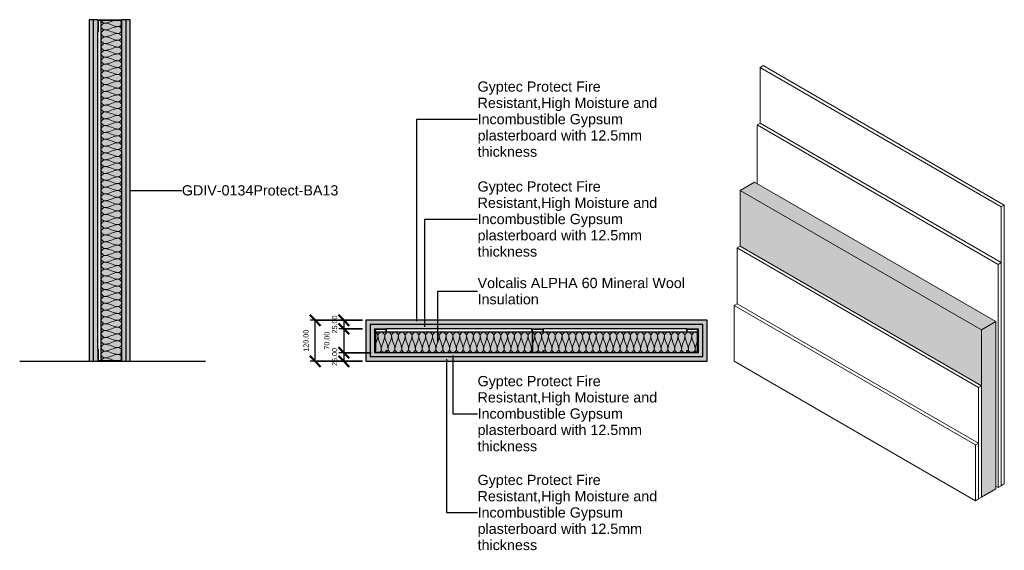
# Model space of a CAD drawing. Header units: millimetres. Extents: x -324 to 2562, y -553 to 1000.
import ezdxf

# ---------------------------------------------------------------- set-up
doc = ezdxf.new("R2010")
doc.units = ezdxf.units.MM
for name, color, linetype, lineweight in [('A-ANNO-DIMS', 211, 'Continuous', 30), ('A-ANNO-DIMS-10', 211, 'Continuous', 30), ('A-ANNO-IDEN', 131, 'Continuous', 30), ('A-DETL', 90, 'Continuous', 18), ('A-DETL-GENF', 92, 'Continuous', 18), ('A-FLOR-LEVL', 51, 'Continuous', 30), ('A-PART', 2, 'Continuous', 18), ('A-WALL', 113, 'Continuous', 25), ('A-WALL-IDEN', 211, 'Continuous', 30), ('A-WALL-PATT', 111, 'Continuous', 25), ('I-WALL', 2, 'Continuous', 25)]:
    doc.layers.add(name, color=color, linetype=linetype, lineweight=lineweight)
doc.styles.add('Arial', font='arial.ttf', dxfattribs={"height": 30})
doc.styles.add('Arial_1', font='arial.ttf', dxfattribs={"height": 15})
doc.dimstyles.new('Diagonal', dxfattribs={"dimscale": 304.8, "dimtxt": 15.303891, "dimasz": 0.104167, "dimexe": 0.049213, "dimexo": 0.032808, "dimgap": 0.049213, "dimtad": 1, "dimrnd": 0.01, "dimzin": 0, "dimdsep": 46, "dimtxsty": 'Arial_1', "dimblk1": 'OBLIQUE', "dimblk2": 'OBLIQUE', "dimsah": 1, "dimcen": 0.09, "dimazin": 0, "dimtfac": 1, "dimtdec": 4, "dimtix": 1, "dimtmove": 0, "dimatfit": 3, "dimfxl": 1, "dimtvp": 1, "dimtolj": 1, "dimtzin": 0, "dimarcsym": 2})
doc.dimstyles.new('Diagonal_1', dxfattribs={"dimscale": 304.8, "dimtxt": 15.303891, "dimasz": 0.104167, "dimexe": 0.049213, "dimexo": 0.032808, "dimgap": 0.049213, "dimtad": 1, "dimrnd": 0.01, "dimzin": 0, "dimdsep": 46, "dimtxsty": 'Arial_1', "dimblk1": 'OBLIQUE', "dimblk2": 'OBLIQUE', "dimsah": 1, "dimcen": 0.09, "dimazin": 0, "dimtfac": 1, "dimtdec": 4, "dimtix": 1, "dimtmove": 2, "dimatfit": 3, "dimfxl": 1, "dimtvp": 1, "dimtolj": 1, "dimtzin": 0, "dimarcsym": 2})

# ---------------------------------------------------------------- blocks, each defined once
blk = doc.blocks.new('metal-framing_raia - 70mm-7427-Section 1')
at = {"layer": 'A-DETL-GENF'}
for p, q in [((-93, 35), (-95, 35)), ((-95, 35), (-95, 0)), ((-95, 6), (-95, 29)), ((-93, 2), (-93, 35)), ((-93, 29), (-93, 6)), ((-25, 35), (-27, 35)), ((-27, 35), (-27, 2)), ((-27, 29), (-27, 6)), ((-25, 0), (-25, 35)), ((-25, 6), (-25, 29)), ((-95, 0), (-25, 0)), ((-27, 2), (-93, 2))]:
    blk.add_line(p, q, dxfattribs=at)
blk = doc.blocks.new('Repeating Detail - 70mm-6992-Level 1')
at = {"layer": 'A-DETL-GENF'}
for p, q in [((-63, 495), (-70, 495)), ((-70, 495), (-70, 460)), ((-68, 462), (-68, 493)), ((-68, 493), (-63, 493)), ((-63, 493), (-63, 495)), ((0, 495), (-7, 495)), ((-7, 495), (-7, 493)), ((-7, 493), (-2, 493)), ((-2, 493), (-2, 462)), ((0, 460), (0, 495)), ((-70, 466), (-70, 489)), ((-68, 489), (-68, 466)), ((-66.4, 462), (-68, 462)), ((-68, 462), (-66.4, 462)), ((-63.6, 464), (-66.4, 462)), ((-66.4, 462), (-63.6, 464)), ((-65.8, 460), (-63, 462)), ((-65.8, 460), (-63, 462)), ((-6.4, 464), (-63.6, 464)), ((-63.6, 464), (-6.4, 464)), ((-63, 462), (-7, 462)), ((-63, 462), (-7, 462)), ((-7, 462), (-4.2, 460)), ((-4.2, 460), (-7, 462)), ((-3.6, 462), (-6.4, 464)), ((-3.6, 462), (-6.4, 464)), ((-2, 462), (-3.6, 462)), ((-3.6, 462), (-2, 462)), ((-2, 489), (-2, 466)), ((0, 466), (0, 489)), ((-70, 460), (-65.8, 460)), ((-65.8, 460), (-69, 460)), ((-4.2, 460), (0, 460)), ((0, 460), (-4.2, 460)), ((-63, 35), (-70, 35)), ((-70, 35), (-70, 0)), ((-70, 6), (-70, 29)), ((-68, 2), (-68, 33)), ((-68, 33), (-63, 33)), ((-68, 29), (-68, 6)), ((-63, 33), (-63, 35)), ((0, 35), (-7, 35)), ((-7, 35), (-7, 33)), ((-7, 33), (-2, 33)), ((-2, 33), (-2, 2)), ((-2, 29), (-2, 6)), ((0, 0), (0, 35)), ((0, 6), (0, 29)), ((-70, 0), (-65.8, 0)), ((-65.8, 0), (-69, 0)), ((-66.4, 2), (-68, 2)), ((-68, 2), (-66.4, 2)), ((-63.6, 4), (-66.4, 2)), ((-66.4, 2), (-63.6, 4)), ((-65.8, 0), (-63, 2)), ((-65.8, 0), (-63, 2)), ((-6.4, 4), (-63.6, 4)), ((-63.6, 4), (-6.4, 4)), ((-63, 2), (-7, 2)), ((-63, 2), (-7, 2)), ((-7, 2), (-4.2, 0)), ((-4.2, 0), (-7, 2)), ((-3.6, 2), (-6.4, 4)), ((-3.6, 2), (-6.4, 4)), ((0, 0), (-4.2, 0)), ((-2, 2), (-3.6, 2)), ((-3.6, 2), (-2, 2)), ((-4.2, 0), (0, 0))]:
    blk.add_line(p, q, dxfattribs=at)
blk = doc.blocks.new('metal-framing_montante - 70mm-6992-Level 1')
at = {"layer": 'A-DETL-GENF'}
for p, q in [((-63, 35), (-70, 35)), ((-70, 35), (-70, 0)), ((-70, 6), (-70, 29)), ((-68, 2), (-68, 33)), ((-68, 33), (-63, 33)), ((-68, 29), (-68, 6)), ((-63, 33), (-63, 35)), ((0, 35), (-7, 35)), ((-7, 35), (-7, 33)), ((-7, 33), (-2, 33)), ((-2, 33), (-2, 2)), ((-2, 29), (-2, 6)), ((0, 0), (0, 35)), ((0, 6), (0, 29)), ((-70, 0), (-65.8, 0)), ((-65.8, 0), (-69, 0)), ((-66.4, 2), (-68, 2)), ((-68, 2), (-66.4, 2)), ((-63.6, 4), (-66.4, 2)), ((-66.4, 2), (-63.6, 4)), ((-65.8, 0), (-63, 2)), ((-65.8, 0), (-63, 2)), ((-6.4, 4), (-63.6, 4)), ((-63.6, 4), (-6.4, 4)), ((-63, 2), (-7, 2)), ((-63, 2), (-7, 2)), ((-7, 2), (-4.2, 0)), ((-4.2, 0), (-7, 2)), ((-3.6, 2), (-6.4, 4)), ((-3.6, 2), (-6.4, 4)), ((0, 0), (-4.2, 0)), ((-2, 2), (-3.6, 2)), ((-3.6, 2), (-2, 2)), ((-4.2, 0), (0, 0))]:
    blk.add_line(p, q, dxfattribs=at)
blk = doc.blocks.new('DIMBLOCK1-Level 1')
at = {"layer": 'A-ANNO-DIMS-10', "lineweight": 50}
for p, q in [((625.9, 120), (610, 135.9)), ((625.9, 120), (641.8, 104.1)), ((625.9, 95), (610, 110.9)), ((625.9, 95), (641.8, 79.1))]:
    blk.add_line(p, q, dxfattribs=at)
at = {"layer": 'A-ANNO-DIMS-10'}
for p, q in [((680.9, 120), (610.9, 120)), ((625.9, 120), (625.9, 95)), ((625.9, 120), (680.9, 120)), ((680.9, 95), (610.9, 95)), ((625.9, 95), (680.9, 95))]:
    blk.add_line(p, q, dxfattribs=at)
at = {"layer": 'A-ANNO-DIMS-10', "color": 0, "insert": (591.4, 81.5), "char_height": 15, "width": 62.44, "attachment_point": 1, "rotation": 90, "line_spacing_factor": 0.941778, "style": 'Arial_1'}
blk.add_mtext('25.00', dxfattribs=at)
blk = doc.blocks.new('_Oblique')
at = {"color": 0, "linetype": 'ByBlock', "lineweight": -2}
blk.add_line((-0.5, -0.5), (0.5, 0.5), dxfattribs=at)
blk = doc.blocks.new('DIMBLOCK2-Level 1')
at = {"layer": 'A-ANNO-DIMS-10', "lineweight": 50}
for p, q in [((625.9, 95), (610, 110.9)), ((625.9, 95), (641.8, 79.1)), ((625.9, 25), (610, 40.9)), ((625.9, 25), (641.8, 9.1))]:
    blk.add_line(p, q, dxfattribs=at)
at = {"layer": 'A-ANNO-DIMS-10'}
for p, q in [((680.9, 95), (610.9, 95)), ((625.9, 95), (625.9, 25)), ((625.9, 95), (680.9, 95)), ((705.9, 25), (610.9, 25)), ((625.9, 25), (705.9, 25))]:
    blk.add_line(p, q, dxfattribs=at)
at = {"layer": 'A-ANNO-DIMS-10', "color": 0, "insert": (568.8, 34), "char_height": 15, "width": 62.44, "attachment_point": 1, "rotation": 90, "line_spacing_factor": 0.941778, "style": 'Arial_1'}
blk.add_mtext('70.00', dxfattribs=at)
blk = doc.blocks.new('DIMBLOCK3-Level 1')
at = {"layer": 'A-ANNO-DIMS-10', "lineweight": 50}
for p, q in [((625.9, 25), (610, 40.9)), ((625.9, 0), (610, 15.9)), ((625.9, 25), (641.8, 9.1)), ((625.9, 0), (641.8, -15.9))]:
    blk.add_line(p, q, dxfattribs=at)
at = {"layer": 'A-ANNO-DIMS-10'}
for p, q in [((705.9, 25), (610.9, 25)), ((680.9, 0), (610.9, 0)), ((625.9, 25), (625.9, 0)), ((625.9, 25), (705.9, 25)), ((625.9, 0), (680.9, 0))]:
    blk.add_line(p, q, dxfattribs=at)
at = {"layer": 'A-ANNO-DIMS-10', "color": 0, "insert": (591.4, -13.5), "char_height": 15, "width": 62.44, "attachment_point": 1, "rotation": 90, "line_spacing_factor": 0.941778, "style": 'Arial_1'}
blk.add_mtext('25.00', dxfattribs=at)
blk = doc.blocks.new('DIMBLOCK4-Level 1')
at = {"layer": 'A-ANNO-DIMS-10', "lineweight": 50}
for p, q in [((542, 120), (526.1, 135.9)), ((542, 120), (557.9, 104.1)), ((542, 0), (526.1, 15.9)), ((542, 0), (557.9, -15.9))]:
    blk.add_line(p, q, dxfattribs=at)
at = {"layer": 'A-ANNO-DIMS-10'}
for p, q in [((680.9, 120), (527, 120)), ((542, 0), (542, 120)), ((542, 120), (680.9, 120)), ((680.9, 0), (527, 0)), ((542, 0), (680.9, 0))]:
    blk.add_line(p, q, dxfattribs=at)
at = {"layer": 'A-ANNO-DIMS-10', "color": 0, "insert": (507.5, 28.2), "char_height": 15, "width": 76.284, "attachment_point": 1, "rotation": 90, "line_spacing_factor": 0.941778, "style": 'Arial_1'}
blk.add_mtext('120.00', dxfattribs=at)

msp = doc.modelspace()

# ---------------------------------------------------------------- hatches: boundary and pattern name
at = {"layer": 'A-PART'}
for points in [[(2494.846, 91.856), (2537.272, 116.351), (1830.165, 524.599), (1787.739, 500.104), (2162.505, 283.733)], [(2494.846, -71.443), (2494.846, 91.856), (1787.739, 500.104), (1787.739, 336.805), (2486.007, -66.34)], [(2494.846, -398.042), (2537.272, -373.547), (2537.272, 116.351), (2494.846, 91.856)]]:
    msp.add_hatch(color=256, dxfattribs=at).paths.add_polyline_path(points)
at = {"layer": 'A-WALL-PATT'}
for points in [[(-120, 0), (-107.5, 0), (-107.5, 1000), (-120, 1000)], [(-95, 0), (-95, 1000), (-107.5, 1000), (-107.5, 0)], [(-27, 2), (-27, 35), (-25, 35), (-25, 965), (-27, 965), (-27, 998), (-85, 998), (-85, 2)], [(-12.5, 0), (-12.5, 1000), (-25, 1000), (-25, 0)], [(-12.5, 0), (0, 0), (0, 1000), (-12.5, 1000)], [(1678.365, 107.5), (1690.865, 107.5), (1690.865, 120), (690.865, 120), (690.865, 107.5), (1394.087, 107.5)], [(1690.865, 0), (1690.865, 107.5), (1678.365, 107.5), (1678.365, 12.5), (703.365, 12.5), (703.365, 107.5), (690.865, 107.5), (690.865, 0), (1394.087, 0)], [(1678.365, 95), (1678.365, 107.5), (703.365, 107.5), (703.365, 95), (1665.865, 95)], [(1678.365, 12.5), (1678.365, 95), (1665.865, 95), (1665.865, 25), (715.865, 25), (715.865, 95), (703.365, 95), (703.365, 12.5), (1394.087, 12.5)]]:
    msp.add_hatch(color=256, dxfattribs=at).paths.add_polyline_path(points)
h = msp.add_hatch(color=256, dxfattribs=at)
h.paths.add_polyline_path([(1630.865, 25), (1630.865, 32), (1632.865, 32), (1632.865, 27), (1663.865, 27), (1663.865, 28.584), (1661.915, 31.369), (1661.915, 85), (1179.815, 85), (1179.815, 31.369), (1177.865, 28.584), (1177.865, 27), (1208.865, 27), (1208.865, 32), (1210.865, 32), (1210.865, 25), (1394.087, 25)])
h.paths.add_polyline_path([(1175.865, 25), (1175.865, 29.215), (1177.815, 32), (1177.815, 85), (719.815, 85), (719.815, 31.369), (717.865, 28.584), (717.865, 27), (748.865, 27), (748.865, 32), (750.865, 32), (750.865, 25), (1097.185, 25)])
h.paths.add_polyline_path([(1665.865, 29.215), (1665.865, 85), (1663.915, 85), (1663.915, 32), (1664.357, 31.369)])
h.paths.add_polyline_path([(715.865, 29.215), (717.815, 32), (717.815, 85), (715.865, 85), (715.865, 31.369)])

# ---------------------------------------------------------------- linework, layer by layer
at = {"layer": 'A-ANNO-IDEN'}
for p, q in [((840.107, 708.542), (1018.039, 708.542)), ((840.107, 116.92), (840.107, 708.542)), ((863.925, 416.084), (1018.039, 416.084)), ((863.925, 100.816), (863.925, 416.084)), ((901.776, 204.978), (1018.039, 204.928)), ((901.776, 54.593), (901.776, 204.978)), ((926.906, 5.918), (926.906, -443.064)), ((945.564, 17.371), (945.564, -153.702)), ((945.564, -153.702), (1018.039, -153.702)), ((926.906, -443.064), (1018.039, -443.064))]:
    msp.add_line(p, q, dxfattribs=at)
at = {"layer": 'A-DETL'}
for points in [[(-75, 970), (-79.714, 970), (-90.286, 980), (-79.714, 990), (-75, 990)], [(-75, 990), (-79.044, 990), (-83.508, 993.889), (-84.696, 997.971)], [(-46.381, 998.065), (-55.894, 995.158), (-65.13, 990), (-75, 990)], [(-75, 990), (-61.256, 990), (-48.744, 980), (-35, 980)], [(-35, 980), (-32.047, 980), (-28.87, 981.962), (-26.908, 984.657)], [(-26.908, 995.343), (-27.68, 996.403), (-28.639, 997.35), (-29.7, 998.108)], [(-75, 950), (-79.714, 950), (-90.286, 960), (-79.714, 970), (-75, 970)], [(-35, 980), (-48.744, 980), (-61.256, 970), (-75, 970)], [(-75, 970), (-61.256, 970), (-48.744, 960), (-35, 960)], [(-35, 960), (-48.744, 960), (-61.256, 950), (-75, 950)], [(-26.908, 975.343), (-28.87, 978.038), (-32.047, 980), (-35, 980)], [(-35, 960), (-31.936, 960), (-28.63, 962.113), (-26.691, 964.964)], [(-35, 940), (-30.286, 940), (-19.714, 950), (-30.286, 960), (-35, 960)], [(-75, 930), (-79.714, 930), (-90.286, 940), (-79.714, 950), (-75, 950)], [(-75, 910), (-79.714, 910), (-90.286, 920), (-79.714, 930), (-75, 930)], [(-75, 950), (-61.256, 950), (-48.744, 940), (-35, 940)], [(-35, 940), (-48.744, 940), (-61.256, 930), (-75, 930)], [(-75, 930), (-61.256, 930), (-48.744, 920), (-35, 920)], [(-35, 920), (-30.286, 920), (-19.714, 930), (-30.286, 940), (-35, 940)], [(-75, 890), (-79.714, 890), (-90.286, 900), (-79.714, 910), (-75, 910)], [(-35, 920), (-48.744, 920), (-61.256, 910), (-75, 910)], [(-75, 910), (-61.256, 910), (-48.744, 900), (-35, 900)], [(-35, 900), (-48.744, 900), (-61.256, 890), (-75, 890)], [(-35, 900), (-30.286, 900), (-19.714, 910), (-30.286, 920), (-35, 920)], [(-35, 880), (-30.286, 880), (-19.714, 890), (-30.286, 900), (-35, 900)], [(-75, 870), (-79.714, 870), (-90.286, 880), (-79.714, 890), (-75, 890)], [(-75, 850), (-79.714, 850), (-90.286, 860), (-79.714, 870), (-75, 870)], [(-75, 890), (-61.256, 890), (-48.744, 880), (-35, 880)], [(-35, 880), (-48.744, 880), (-61.256, 870), (-75, 870)], [(-75, 870), (-61.256, 870), (-48.744, 860), (-35, 860)], [(-35, 860), (-30.286, 860), (-19.714, 870), (-30.286, 880), (-35, 880)], [(-75, 830), (-79.714, 830), (-90.286, 840), (-79.714, 850), (-75, 850)], [(-35, 860), (-48.744, 860), (-61.256, 850), (-75, 850)], [(-75, 850), (-61.256, 850), (-48.744, 840), (-35, 840)], [(-35, 840), (-48.744, 840), (-61.256, 830), (-75, 830)], [(-35, 840), (-30.286, 840), (-19.714, 850), (-30.286, 860), (-35, 860)], [(-35, 820), (-30.286, 820), (-19.714, 830), (-30.286, 840), (-35, 840)], [(-75, 810), (-79.714, 810), (-90.286, 820), (-79.714, 830), (-75, 830)], [(-75, 790), (-79.714, 790), (-90.286, 800), (-79.714, 810), (-75, 810)], [(-75, 830), (-61.256, 830), (-48.744, 820), (-35, 820)], [(-35, 820), (-48.744, 820), (-61.256, 810), (-75, 810)], [(-75, 810), (-61.256, 810), (-48.744, 800), (-35, 800)], [(-35, 800), (-30.286, 800), (-19.714, 810), (-30.286, 820), (-35, 820)], [(-75, 770), (-79.714, 770), (-90.286, 780), (-79.714, 790), (-75, 790)], [(-35, 800), (-48.744, 800), (-61.256, 790), (-75, 790)], [(-75, 790), (-61.256, 790), (-48.744, 780), (-35, 780)], [(-35, 780), (-48.744, 780), (-61.256, 770), (-75, 770)], [(-35, 780), (-30.286, 780), (-19.714, 790), (-30.286, 800), (-35, 800)], [(-35, 760), (-30.286, 760), (-19.714, 770), (-30.286, 780), (-35, 780)], [(-75, 750), (-79.714, 750), (-90.286, 760), (-79.714, 770), (-75, 770)], [(-75, 770), (-61.256, 770), (-48.744, 760), (-35, 760)], [(-35, 760), (-48.744, 760), (-61.256, 750), (-75, 750)], [(-35, 740), (-30.286, 740), (-19.714, 750), (-30.286, 760), (-35, 760)], [(-75, 730), (-79.714, 730), (-90.286, 740), (-79.714, 750), (-75, 750)], [(-75, 710), (-79.714, 710), (-90.286, 720), (-79.714, 730), (-75, 730)], [(-75, 750), (-61.256, 750), (-48.744, 740), (-35, 740)], [(-35, 740), (-48.744, 740), (-61.256, 730), (-75, 730)], [(-75, 730), (-61.256, 730), (-48.744, 720), (-35, 720)], [(-35, 720), (-30.286, 720), (-19.714, 730), (-30.286, 740), (-35, 740)], [(-75, 690), (-79.714, 690), (-90.286, 700), (-79.714, 710), (-75, 710)], [(-35, 720), (-48.744, 720), (-61.256, 710), (-75, 710)], [(-75, 710), (-61.256, 710), (-48.744, 700), (-35, 700)], [(-35, 700), (-48.744, 700), (-61.256, 690), (-75, 690)], [(-35, 700), (-30.286, 700), (-19.714, 710), (-30.286, 720), (-35, 720)], [(-35, 680), (-30.286, 680), (-19.714, 690), (-30.286, 700), (-35, 700)], [(-75, 670), (-79.714, 670), (-90.286, 680), (-79.714, 690), (-75, 690)], [(-75, 650), (-79.714, 650), (-90.286, 660), (-79.714, 670), (-75, 670)], [(-75, 690), (-61.256, 690), (-48.744, 680), (-35, 680)], [(-35, 680), (-48.744, 680), (-61.256, 670), (-75, 670)], [(-75, 670), (-61.256, 670), (-48.744, 660), (-35, 660)], [(-35, 660), (-30.286, 660), (-19.714, 670), (-30.286, 680), (-35, 680)], [(-75, 630), (-79.714, 630), (-90.286, 640), (-79.714, 650), (-75, 650)], [(-35, 660), (-48.744, 660), (-61.256, 650), (-75, 650)], [(-75, 650), (-61.256, 650), (-48.744, 640), (-35, 640)], [(-35, 640), (-48.744, 640), (-61.256, 630), (-75, 630)], [(-35, 640), (-30.286, 640), (-19.714, 650), (-30.286, 660), (-35, 660)], [(-35, 620), (-30.286, 620), (-19.714, 630), (-30.286, 640), (-35, 640)], [(-75, 610), (-79.714, 610), (-90.286, 620), (-79.714, 630), (-75, 630)], [(-75, 590), (-79.714, 590), (-90.286, 600), (-79.714, 610), (-75, 610)], [(-75, 630), (-61.256, 630), (-48.744, 620), (-35, 620)], [(-35, 620), (-48.744, 620), (-61.256, 610), (-75, 610)], [(-75, 610), (-61.256, 610), (-48.744, 600), (-35, 600)], [(-35, 600), (-30.286, 600), (-19.714, 610), (-30.286, 620), (-35, 620)], [(-75, 570), (-79.714, 570), (-90.286, 580), (-79.714, 590), (-75, 590)], [(-35, 600), (-48.744, 600), (-61.256, 590), (-75, 590)], [(-75, 590), (-61.256, 590), (-48.744, 580), (-35, 580)], [(-35, 580), (-48.744, 580), (-61.256, 570), (-75, 570)], [(-35, 580), (-30.286, 580), (-19.714, 590), (-30.286, 600), (-35, 600)], [(-35, 560), (-30.286, 560), (-19.714, 570), (-30.286, 580), (-35, 580)], [(-75, 550), (-79.714, 550), (-90.286, 560), (-79.714, 570), (-75, 570)], [(-75, 530), (-79.714, 530), (-90.286, 540), (-79.714, 550), (-75, 550)], [(-75, 570), (-61.256, 570), (-48.744, 560), (-35, 560)], [(-35, 560), (-48.744, 560), (-61.256, 550), (-75, 550)], [(-75, 550), (-61.256, 550), (-48.744, 540), (-35, 540)], [(-35, 540), (-30.286, 540), (-19.714, 550), (-30.286, 560), (-35, 560)], [(-75, 510), (-79.714, 510), (-90.286, 520), (-79.714, 530), (-75, 530)], [(-35, 540), (-48.744, 540), (-61.256, 530), (-75, 530)], [(-75, 530), (-61.256, 530), (-48.744, 520), (-35, 520)], [(-35, 520), (-48.744, 520), (-61.256, 510), (-75, 510)], [(-35, 520), (-30.286, 520), (-19.714, 530), (-30.286, 540), (-35, 540)], [(-35, 500), (-30.286, 500), (-19.714, 510), (-30.286, 520), (-35, 520)], [(-75, 490), (-79.714, 490), (-90.286, 500), (-79.714, 510), (-75, 510)], [(-75, 510), (-61.256, 510), (-48.744, 500), (-35, 500)], [(-35, 500), (-48.744, 500), (-61.256, 490), (-75, 490)], [(-35, 480), (-30.286, 480), (-19.714, 490), (-30.286, 500), (-35, 500)], [(-75, 470), (-79.714, 470), (-90.286, 480), (-79.714, 490), (-75, 490)], [(-75, 450), (-79.714, 450), (-90.286, 460), (-79.714, 470), (-75, 470)], [(-75, 490), (-61.256, 490), (-48.744, 480), (-35, 480)], [(-35, 480), (-48.744, 480), (-61.256, 470), (-75, 470)], [(-75, 470), (-61.256, 470), (-48.744, 460), (-35, 460)], [(-35, 460), (-30.286, 460), (-19.714, 470), (-30.286, 480), (-35, 480)], [(-75, 430), (-79.714, 430), (-90.286, 440), (-79.714, 450), (-75, 450)], [(-35, 460), (-48.744, 460), (-61.256, 450), (-75, 450)], [(-75, 450), (-61.256, 450), (-48.744, 440), (-35, 440)], [(-35, 440), (-48.744, 440), (-61.256, 430), (-75, 430)], [(-35, 440), (-30.286, 440), (-19.714, 450), (-30.286, 460), (-35, 460)], [(-35, 420), (-30.286, 420), (-19.714, 430), (-30.286, 440), (-35, 440)], [(-75, 410), (-79.714, 410), (-90.286, 420), (-79.714, 430), (-75, 430)], [(-75, 390), (-79.714, 390), (-90.286, 400), (-79.714, 410), (-75, 410)], [(-75, 430), (-61.256, 430), (-48.744, 420), (-35, 420)], [(-35, 420), (-48.744, 420), (-61.256, 410), (-75, 410)], [(-75, 410), (-61.256, 410), (-48.744, 400), (-35, 400)], [(-35, 400), (-30.286, 400), (-19.714, 410), (-30.286, 420), (-35, 420)], [(-75, 370), (-79.714, 370), (-90.286, 380), (-79.714, 390), (-75, 390)], [(-35, 400), (-48.744, 400), (-61.256, 390), (-75, 390)], [(-75, 390), (-61.256, 390), (-48.744, 380), (-35, 380)], [(-35, 380), (-48.744, 380), (-61.256, 370), (-75, 370)], [(-35, 380), (-30.286, 380), (-19.714, 390), (-30.286, 400), (-35, 400)], [(-35, 360), (-30.286, 360), (-19.714, 370), (-30.286, 380), (-35, 380)], [(-75, 350), (-79.714, 350), (-90.286, 360), (-79.714, 370), (-75, 370)], [(-75, 330), (-79.714, 330), (-90.286, 340), (-79.714, 350), (-75, 350)], [(-75, 370), (-61.256, 370), (-48.744, 360), (-35, 360)], [(-35, 360), (-48.744, 360), (-61.256, 350), (-75, 350)], [(-75, 350), (-61.256, 350), (-48.744, 340), (-35, 340)], [(-35, 340), (-30.286, 340), (-19.714, 350), (-30.286, 360), (-35, 360)], [(-75, 310), (-79.714, 310), (-90.286, 320), (-79.714, 330), (-75, 330)], [(-35, 340), (-48.744, 340), (-61.256, 330), (-75, 330)], [(-75, 330), (-61.256, 330), (-48.744, 320), (-35, 320)], [(-35, 320), (-48.744, 320), (-61.256, 310), (-75, 310)], [(-35, 320), (-30.286, 320), (-19.714, 330), (-30.286, 340), (-35, 340)], [(-35, 300), (-30.286, 300), (-19.714, 310), (-30.286, 320), (-35, 320)], [(-75, 290), (-79.714, 290), (-90.286, 300), (-79.714, 310), (-75, 310)], [(-75, 270), (-79.714, 270), (-90.286, 280), (-79.714, 290), (-75, 290)], [(-75, 310), (-61.256, 310), (-48.744, 300), (-35, 300)], [(-35, 300), (-48.744, 300), (-61.256, 290), (-75, 290)], [(-75, 290), (-61.256, 290), (-48.744, 280), (-35, 280)], [(-35, 280), (-30.286, 280), (-19.714, 290), (-30.286, 300), (-35, 300)], [(-75, 250), (-79.714, 250), (-90.286, 260), (-79.714, 270), (-75, 270)], [(-35, 280), (-48.744, 280), (-61.256, 270), (-75, 270)], [(-75, 270), (-61.256, 270), (-48.744, 260), (-35, 260)], [(-35, 260), (-48.744, 260), (-61.256, 250), (-75, 250)], [(-35, 260), (-30.286, 260), (-19.714, 270), (-30.286, 280), (-35, 280)], [(-35, 240), (-30.286, 240), (-19.714, 250), (-30.286, 260), (-35, 260)], [(-75, 230), (-79.714, 230), (-90.286, 240), (-79.714, 250), (-75, 250)], [(-75, 250), (-61.256, 250), (-48.744, 240), (-35, 240)], [(-35, 240), (-48.744, 240), (-61.256, 230), (-75, 230)], [(-35, 220), (-30.286, 220), (-19.714, 230), (-30.286, 240), (-35, 240)], [(-75, 210), (-79.714, 210), (-90.286, 220), (-79.714, 230), (-75, 230)], [(-75, 190), (-79.714, 190), (-90.286, 200), (-79.714, 210), (-75, 210)], [(-75, 230), (-61.256, 230), (-48.744, 220), (-35, 220)], [(-35, 220), (-48.744, 220), (-61.256, 210), (-75, 210)], [(-75, 210), (-61.256, 210), (-48.744, 200), (-35, 200)], [(-35, 200), (-30.286, 200), (-19.714, 210), (-30.286, 220), (-35, 220)], [(-75, 170), (-79.714, 170), (-90.286, 180), (-79.714, 190), (-75, 190)], [(-35, 200), (-48.744, 200), (-61.256, 190), (-75, 190)], [(-75, 190), (-61.256, 190), (-48.744, 180), (-35, 180)], [(-35, 180), (-48.744, 180), (-61.256, 170), (-75, 170)], [(-35, 180), (-30.286, 180), (-19.714, 190), (-30.286, 200), (-35, 200)], [(-35, 160), (-30.286, 160), (-19.714, 170), (-30.286, 180), (-35, 180)], [(-75, 150), (-79.714, 150), (-90.286, 160), (-79.714, 170), (-75, 170)], [(-75, 130), (-79.714, 130), (-90.286, 140), (-79.714, 150), (-75, 150)], [(-75, 170), (-61.256, 170), (-48.744, 160), (-35, 160)], [(-35, 160), (-48.744, 160), (-61.256, 150), (-75, 150)], [(-75, 150), (-61.256, 150), (-48.744, 140), (-35, 140)], [(-35, 140), (-30.286, 140), (-19.714, 150), (-30.286, 160), (-35, 160)], [(-75, 110), (-79.714, 110), (-90.286, 120), (-79.714, 130), (-75, 130)], [(-35, 140), (-48.744, 140), (-61.256, 130), (-75, 130)], [(-75, 130), (-61.256, 130), (-48.744, 120), (-35, 120)], [(-35, 120), (-48.744, 120), (-61.256, 110), (-75, 110)], [(-35, 120), (-30.286, 120), (-19.714, 130), (-30.286, 140), (-35, 140)], [(-35, 100), (-30.286, 100), (-19.714, 110), (-30.286, 120), (-35, 120)], [(-75, 90), (-79.714, 90), (-90.286, 100), (-79.714, 110), (-75, 110)], [(-75, 70), (-79.714, 70), (-90.286, 80), (-79.714, 90), (-75, 90)], [(-75, 110), (-61.256, 110), (-48.744, 100), (-35, 100)], [(-35, 100), (-48.744, 100), (-61.256, 90), (-75, 90)], [(-75, 90), (-61.256, 90), (-48.744, 80), (-35, 80)], [(-35, 80), (-30.286, 80), (-19.714, 90), (-30.286, 100), (-35, 100)], [(-75, 50), (-79.714, 50), (-90.286, 60), (-79.714, 70), (-75, 70)], [(-35, 80), (-48.744, 80), (-61.256, 70), (-75, 70)], [(-75, 70), (-61.256, 70), (-48.744, 60), (-35, 60)], [(-35, 60), (-48.744, 60), (-61.256, 50), (-75, 50)], [(-35, 60), (-30.286, 60), (-19.714, 70), (-30.286, 80), (-35, 80)], [(-35, 40), (-30.286, 40), (-19.714, 50), (-30.286, 60), (-35, 60)], [(715.865, 85), (716.519, 85), (717.184, 84.898), (717.844, 84.711)], [(725.865, 75), (725.865, 67.079), (722.543, 59.567), (719.729, 51.992)], [(719.843, 83.879), (723.132, 82.076), (725.865, 78.39), (725.865, 75)], [(725.865, 75), (725.865, 79.714), (735.865, 90.286), (745.865, 79.714), (745.865, 75)], [(735.865, 35), (735.865, 48.744), (725.865, 61.256), (725.865, 75)], [(745.865, 75), (745.865, 61.256), (735.865, 48.744), (735.865, 35)], [(745.865, 75), (745.865, 79.714), (755.865, 90.286), (765.865, 79.714), (765.865, 75)], [(755.865, 35), (755.865, 48.744), (745.865, 61.256), (745.865, 75)], [(765.865, 75), (765.865, 61.256), (755.865, 48.744), (755.865, 35)], [(765.865, 75), (765.865, 79.714), (775.865, 90.286), (785.865, 79.714), (785.865, 75)], [(775.865, 35), (775.865, 48.744), (765.865, 61.256), (765.865, 75)], [(785.865, 75), (785.865, 61.256), (775.865, 48.744), (775.865, 35)], [(785.865, 75), (785.865, 79.714), (795.865, 90.286), (805.865, 79.714), (805.865, 75)], [(795.865, 35), (795.865, 48.744), (785.865, 61.256), (785.865, 75)], [(805.865, 75), (805.865, 61.256), (795.865, 48.744), (795.865, 35)], [(805.865, 75), (805.865, 79.714), (815.865, 90.286), (825.865, 79.714), (825.865, 75)], [(815.865, 35), (815.865, 48.744), (805.865, 61.256), (805.865, 75)], [(825.865, 75), (825.865, 61.256), (815.865, 48.744), (815.865, 35)], [(825.865, 75), (825.865, 79.714), (835.865, 90.286), (845.865, 79.714), (845.865, 75)], [(835.865, 35), (835.865, 48.744), (825.865, 61.256), (825.865, 75)], [(845.865, 75), (845.865, 61.256), (835.865, 48.744), (835.865, 35)], [(845.865, 75), (845.865, 79.714), (855.865, 90.286), (865.865, 79.714), (865.865, 75)], [(855.865, 35), (855.865, 48.744), (845.865, 61.256), (845.865, 75)], [(865.865, 75), (865.865, 61.256), (855.865, 48.744), (855.865, 35)], [(865.865, 75), (865.865, 79.714), (875.865, 90.286), (885.865, 79.714), (885.865, 75)], [(875.865, 35), (875.865, 48.744), (865.865, 61.256), (865.865, 75)], [(885.865, 75), (885.865, 61.256), (875.865, 48.744), (875.865, 35)], [(885.865, 75), (885.865, 79.714), (895.865, 90.286), (905.865, 79.714), (905.865, 75)], [(895.865, 35), (895.865, 48.744), (885.865, 61.256), (885.865, 75)], [(905.865, 75), (905.865, 61.256), (895.865, 48.744), (895.865, 35)], [(905.865, 75), (905.865, 79.714), (915.865, 90.286), (925.865, 79.714), (925.865, 75)], [(915.865, 35), (915.865, 48.744), (905.865, 61.256), (905.865, 75)], [(925.865, 75), (925.865, 61.256), (915.865, 48.744), (915.865, 35)], [(925.865, 75), (925.865, 79.714), (935.865, 90.286), (945.865, 79.714), (945.865, 75)], [(935.865, 35), (935.865, 48.744), (925.865, 61.256), (925.865, 75)], [(945.865, 75), (945.865, 61.256), (935.865, 48.744), (935.865, 35)], [(945.865, 75), (945.865, 79.714), (955.865, 90.286), (965.865, 79.714), (965.865, 75)], [(955.865, 35), (955.865, 48.744), (945.865, 61.256), (945.865, 75)], [(965.865, 75), (965.865, 61.256), (955.865, 48.744), (955.865, 35)], [(965.865, 75), (965.865, 79.714), (975.865, 90.286), (985.865, 79.714), (985.865, 75)], [(975.865, 35), (975.865, 48.744), (965.865, 61.256), (965.865, 75)], [(985.865, 75), (985.865, 61.256), (975.865, 48.744), (975.865, 35)], [(985.865, 75), (985.865, 79.714), (995.865, 90.286), (1005.865, 79.714), (1005.865, 75)], [(995.865, 35), (995.865, 48.744), (985.865, 61.256), (985.865, 75)], [(1005.865, 75), (1005.865, 61.256), (995.865, 48.744), (995.865, 35)], [(1005.865, 75), (1005.865, 79.714), (1015.865, 90.286), (1025.865, 79.714), (1025.865, 75)], [(1015.865, 35), (1015.865, 48.744), (1005.865, 61.256), (1005.865, 75)], [(1025.865, 75), (1025.865, 61.256), (1015.865, 48.744), (1015.865, 35)], [(1025.865, 75), (1025.865, 79.714), (1035.865, 90.286), (1045.865, 79.714), (1045.865, 75)], [(1035.865, 35), (1035.865, 48.744), (1025.865, 61.256), (1025.865, 75)], [(1045.865, 75), (1045.865, 61.256), (1035.865, 48.744), (1035.865, 35)], [(1045.865, 75), (1045.865, 79.714), (1055.865, 90.286), (1065.865, 79.714), (1065.865, 75)], [(1055.865, 35), (1055.865, 48.744), (1045.865, 61.256), (1045.865, 75)], [(1065.865, 75), (1065.865, 61.256), (1055.865, 48.744), (1055.865, 35)], [(1065.865, 75), (1065.865, 79.714), (1075.865, 90.286), (1085.865, 79.714), (1085.865, 75)], [(1075.865, 35), (1075.865, 48.744), (1065.865, 61.256), (1065.865, 75)], [(1085.865, 75), (1085.865, 61.256), (1075.865, 48.744), (1075.865, 35)], [(1085.865, 75), (1085.865, 79.714), (1095.865, 90.286), (1105.865, 79.714), (1105.865, 75)], [(1095.865, 35), (1095.865, 48.744), (1085.865, 61.256), (1085.865, 75)], [(1105.865, 75), (1105.865, 61.256), (1095.865, 48.744), (1095.865, 35)], [(1105.865, 75), (1105.865, 79.714), (1115.865, 90.286), (1125.865, 79.714), (1125.865, 75)], [(1115.865, 35), (1115.865, 48.744), (1105.865, 61.256), (1105.865, 75)], [(1125.865, 75), (1125.865, 61.256), (1115.865, 48.744), (1115.865, 35)], [(1125.865, 75), (1125.865, 79.714), (1135.865, 90.286), (1145.865, 79.714), (1145.865, 75)], [(1135.865, 35), (1135.865, 48.744), (1125.865, 61.256), (1125.865, 75)], [(1145.865, 75), (1145.865, 61.256), (1135.865, 48.744), (1135.865, 35)], [(1145.865, 75), (1145.865, 79.714), (1155.865, 90.286), (1165.865, 79.714), (1165.865, 75)], [(1155.865, 35), (1155.865, 48.744), (1145.865, 61.256), (1145.865, 75)], [(1165.865, 75), (1165.865, 61.256), (1155.865, 48.744), (1155.865, 35)], [(1175.865, 35), (1175.865, 48.744), (1165.865, 61.256), (1165.865, 75)], [(1185.865, 75), (1185.865, 67.079), (1182.543, 59.567), (1179.729, 51.992)], [(1179.865, 83.934), (1183.226, 82.152), (1185.865, 78.425), (1185.865, 75)], [(1185.865, 75), (1185.865, 79.714), (1195.865, 90.286), (1205.865, 79.714), (1205.865, 75)], [(1195.865, 35), (1195.865, 48.744), (1185.865, 61.256), (1185.865, 75)], [(1205.865, 75), (1205.865, 61.256), (1195.865, 48.744), (1195.865, 35)], [(1205.865, 75), (1205.865, 79.714), (1215.865, 90.286), (1225.865, 79.714), (1225.865, 75)], [(1215.865, 35), (1215.865, 48.744), (1205.865, 61.256), (1205.865, 75)], [(1225.865, 75), (1225.865, 61.256), (1215.865, 48.744), (1215.865, 35)], [(1225.865, 75), (1225.865, 79.714), (1235.865, 90.286), (1245.865, 79.714), (1245.865, 75)], [(1235.865, 35), (1235.865, 48.744), (1225.865, 61.256), (1225.865, 75)], [(1245.865, 75), (1245.865, 61.256), (1235.865, 48.744), (1235.865, 35)], [(1245.865, 75), (1245.865, 79.714), (1255.865, 90.286), (1265.865, 79.714), (1265.865, 75)], [(1255.865, 35), (1255.865, 48.744), (1245.865, 61.256), (1245.865, 75)], [(1265.865, 75), (1265.865, 61.256), (1255.865, 48.744), (1255.865, 35)], [(1265.865, 75), (1265.865, 79.714), (1275.865, 90.286), (1285.865, 79.714), (1285.865, 75)], [(1275.865, 35), (1275.865, 48.744), (1265.865, 61.256), (1265.865, 75)], [(1285.865, 75), (1285.865, 61.256), (1275.865, 48.744), (1275.865, 35)], [(1285.865, 75), (1285.865, 79.714), (1295.865, 90.286), (1305.865, 79.714), (1305.865, 75)], [(1295.865, 35), (1295.865, 48.744), (1285.865, 61.256), (1285.865, 75)], [(1305.865, 75), (1305.865, 61.256), (1295.865, 48.744), (1295.865, 35)], [(1305.865, 75), (1305.865, 79.714), (1315.865, 90.286), (1325.865, 79.714), (1325.865, 75)], [(1315.865, 35), (1315.865, 48.744), (1305.865, 61.256), (1305.865, 75)], [(1325.865, 75), (1325.865, 61.256), (1315.865, 48.744), (1315.865, 35)], [(1325.865, 75), (1325.865, 79.714), (1335.865, 90.286), (1345.865, 79.714), (1345.865, 75)], [(1335.865, 35), (1335.865, 48.744), (1325.865, 61.256), (1325.865, 75)], [(1345.865, 75), (1345.865, 61.256), (1335.865, 48.744), (1335.865, 35)], [(1345.865, 75), (1345.865, 79.714), (1355.865, 90.286), (1365.865, 79.714), (1365.865, 75)], [(1355.865, 35), (1355.865, 48.744), (1345.865, 61.256), (1345.865, 75)], [(1365.865, 75), (1365.865, 61.256), (1355.865, 48.744), (1355.865, 35)], [(1365.865, 75), (1365.865, 79.714), (1375.865, 90.286), (1385.865, 79.714), (1385.865, 75)], [(1375.865, 35), (1375.865, 48.744), (1365.865, 61.256), (1365.865, 75)], [(1385.865, 75), (1385.865, 61.256), (1375.865, 48.744), (1375.865, 35)], [(1385.865, 75), (1385.865, 79.714), (1395.865, 90.286), (1405.865, 79.714), (1405.865, 75)], [(1395.865, 35), (1395.865, 48.744), (1385.865, 61.256), (1385.865, 75)], [(1405.865, 75), (1405.865, 61.256), (1395.865, 48.744), (1395.865, 35)], [(1405.865, 75), (1405.865, 79.714), (1415.865, 90.286), (1425.865, 79.714), (1425.865, 75)], [(1415.865, 35), (1415.865, 48.744), (1405.865, 61.256), (1405.865, 75)], [(1425.865, 75), (1425.865, 61.256), (1415.865, 48.744), (1415.865, 35)], [(1425.865, 75), (1425.865, 79.714), (1435.865, 90.286), (1445.865, 79.714), (1445.865, 75)], [(1435.865, 35), (1435.865, 48.744), (1425.865, 61.256), (1425.865, 75)], [(1445.865, 75), (1445.865, 61.256), (1435.865, 48.744), (1435.865, 35)], [(1445.865, 75), (1445.865, 79.714), (1455.865, 90.286), (1465.865, 79.714), (1465.865, 75)], [(1455.865, 35), (1455.865, 48.744), (1445.865, 61.256), (1445.865, 75)], [(1465.865, 75), (1465.865, 61.256), (1455.865, 48.744), (1455.865, 35)], [(1465.865, 75), (1465.865, 79.714), (1475.865, 90.286), (1485.865, 79.714), (1485.865, 75)], [(1475.865, 35), (1475.865, 48.744), (1465.865, 61.256), (1465.865, 75)], [(1485.865, 75), (1485.865, 61.256), (1475.865, 48.744), (1475.865, 35)], [(1485.865, 75), (1485.865, 79.714), (1495.865, 90.286), (1505.865, 79.714), (1505.865, 75)], [(1495.865, 35), (1495.865, 48.744), (1485.865, 61.256), (1485.865, 75)], [(1505.865, 75), (1505.865, 61.256), (1495.865, 48.744), (1495.865, 35)], [(1505.865, 75), (1505.865, 79.714), (1515.865, 90.286), (1525.865, 79.714), (1525.865, 75)], [(1515.865, 35), (1515.865, 48.744), (1505.865, 61.256), (1505.865, 75)], [(1525.865, 75), (1525.865, 61.256), (1515.865, 48.744), (1515.865, 35)], [(1525.865, 75), (1525.865, 79.714), (1535.865, 90.286), (1545.865, 79.714), (1545.865, 75)], [(1535.865, 35), (1535.865, 48.744), (1525.865, 61.256), (1525.865, 75)], [(1545.865, 75), (1545.865, 61.256), (1535.865, 48.744), (1535.865, 35)], [(1545.865, 75), (1545.865, 79.714), (1555.865, 90.286), (1565.865, 79.714), (1565.865, 75)], [(1555.865, 35), (1555.865, 48.744), (1545.865, 61.256), (1545.865, 75)], [(1565.865, 75), (1565.865, 61.256), (1555.865, 48.744), (1555.865, 35)], [(1565.865, 75), (1565.865, 79.714), (1575.865, 90.286), (1585.865, 79.714), (1585.865, 75)], [(1575.865, 35), (1575.865, 48.744), (1565.865, 61.256), (1565.865, 75)], [(1585.865, 75), (1585.865, 61.256), (1575.865, 48.744), (1575.865, 35)], [(1585.865, 75), (1585.865, 79.714), (1595.865, 90.286), (1605.865, 79.714), (1605.865, 75)], [(1595.865, 35), (1595.865, 48.744), (1585.865, 61.256), (1585.865, 75)], [(1605.865, 75), (1605.865, 61.256), (1595.865, 48.744), (1595.865, 35)], [(1605.865, 75), (1605.865, 79.714), (1615.865, 90.286), (1625.865, 79.714), (1625.865, 75)], [(1615.865, 35), (1615.865, 48.744), (1605.865, 61.256), (1605.865, 75)], [(1625.865, 75), (1625.865, 61.256), (1615.865, 48.744), (1615.865, 35)], [(1625.865, 75), (1625.865, 79.714), (1635.865, 90.286), (1645.865, 79.714), (1645.865, 75)], [(1635.865, 35), (1635.865, 48.744), (1625.865, 61.256), (1625.865, 75)], [(1645.865, 75), (1645.865, 61.256), (1635.865, 48.744), (1635.865, 35)], [(1655.865, 35), (1655.865, 48.744), (1645.865, 61.256), (1645.865, 75)], [(1662.002, 58.008), (1659.187, 50.433), (1655.865, 42.921), (1655.865, 35)], [(1665.865, 75), (1665.865, 71.177), (1665.091, 67.448), (1663.974, 63.763)], [(1664.015, 80.242), (1665.16, 78.621), (1665.865, 76.77), (1665.865, 75)], [(-75, 30), (-79.714, 30), (-90.286, 40), (-79.714, 50), (-75, 50)], [(-75, 10), (-79.714, 10), (-90.286, 20), (-79.714, 30), (-75, 30)], [(-75, 50), (-61.256, 50), (-48.744, 40), (-35, 40)], [(-35, 40), (-48.744, 40), (-61.256, 30), (-75, 30)], [(-75, 30), (-61.256, 30), (-48.744, 20), (-35, 20)], [(-26.691, 35.036), (-28.63, 37.888), (-31.936, 40), (-35, 40)], [(717.756, 46.237), (716.639, 42.552), (715.865, 38.823), (715.865, 35)], [(715.865, 35), (715.865, 33.664), (716.267, 32.282), (716.956, 30.987)], [(718.183, 29.139), (718.859, 28.301), (719.652, 27.541), (720.522, 26.908)], [(731.208, 26.908), (733.903, 28.87), (735.865, 32.047), (735.865, 35)], [(735.865, 35), (735.865, 32.047), (737.827, 28.87), (740.522, 26.908)], [(750.901, 26.691), (753.753, 28.63), (755.865, 31.936), (755.865, 35)], [(755.865, 35), (755.865, 30.286), (765.865, 19.714), (775.865, 30.286), (775.865, 35)], [(775.865, 35), (775.865, 30.286), (785.865, 19.714), (795.865, 30.286), (795.865, 35)], [(795.865, 35), (795.865, 30.286), (805.865, 19.714), (815.865, 30.286), (815.865, 35)], [(815.865, 35), (815.865, 30.286), (825.865, 19.714), (835.865, 30.286), (835.865, 35)], [(835.865, 35), (835.865, 30.286), (845.865, 19.714), (855.865, 30.286), (855.865, 35)], [(855.865, 35), (855.865, 30.286), (865.865, 19.714), (875.865, 30.286), (875.865, 35)], [(875.865, 35), (875.865, 30.286), (885.865, 19.714), (895.865, 30.286), (895.865, 35)], [(895.865, 35), (895.865, 30.286), (905.865, 19.714), (915.865, 30.286), (915.865, 35)], [(915.865, 35), (915.865, 30.286), (925.865, 19.714), (935.865, 30.286), (935.865, 35)], [(935.865, 35), (935.865, 30.286), (945.865, 19.714), (955.865, 30.286), (955.865, 35)], [(955.865, 35), (955.865, 30.286), (965.865, 19.714), (975.865, 30.286), (975.865, 35)], [(975.865, 35), (975.865, 30.286), (985.865, 19.714), (995.865, 30.286), (995.865, 35)], [(995.865, 35), (995.865, 30.286), (1005.865, 19.714), (1015.865, 30.286), (1015.865, 35)], [(1015.865, 35), (1015.865, 30.286), (1025.865, 19.714), (1035.865, 30.286), (1035.865, 35)], [(1035.865, 35), (1035.865, 30.286), (1045.865, 19.714), (1055.865, 30.286), (1055.865, 35)], [(1055.865, 35), (1055.865, 30.286), (1065.865, 19.714), (1075.865, 30.286), (1075.865, 35)], [(1075.865, 35), (1075.865, 30.286), (1085.865, 19.714), (1095.865, 30.286), (1095.865, 35)], [(1095.865, 35), (1095.865, 30.286), (1105.865, 19.714), (1115.865, 30.286), (1115.865, 35)], [(1115.865, 35), (1115.865, 30.286), (1125.865, 19.714), (1135.865, 30.286), (1135.865, 35)], [(1135.865, 35), (1135.865, 30.286), (1145.865, 19.714), (1155.865, 30.286), (1155.865, 35)], [(1155.865, 35), (1155.865, 30.286), (1165.865, 19.714), (1175.865, 30.286), (1175.865, 35)], [(1177.756, 46.237), (1176.639, 42.552), (1175.865, 38.823), (1175.865, 35)], [(1175.865, 35), (1175.865, 33.664), (1176.267, 32.282), (1176.956, 30.987)], [(1178.183, 29.139), (1178.859, 28.301), (1179.652, 27.541), (1180.522, 26.908)], [(1191.208, 26.908), (1193.903, 28.87), (1195.865, 32.047), (1195.865, 35)], [(1195.865, 35), (1195.865, 32.047), (1197.827, 28.87), (1200.522, 26.908)], [(1210.901, 26.691), (1213.753, 28.63), (1215.865, 31.936), (1215.865, 35)], [(1215.865, 35), (1215.865, 30.286), (1225.865, 19.714), (1235.865, 30.286), (1235.865, 35)], [(1235.865, 35), (1235.865, 30.286), (1245.865, 19.714), (1255.865, 30.286), (1255.865, 35)], [(1255.865, 35), (1255.865, 30.286), (1265.865, 19.714), (1275.865, 30.286), (1275.865, 35)], [(1275.865, 35), (1275.865, 30.286), (1285.865, 19.714), (1295.865, 30.286), (1295.865, 35)], [(1295.865, 35), (1295.865, 30.286), (1305.865, 19.714), (1315.865, 30.286), (1315.865, 35)], [(1315.865, 35), (1315.865, 30.286), (1325.865, 19.714), (1335.865, 30.286), (1335.865, 35)], [(1335.865, 35), (1335.865, 30.286), (1345.865, 19.714), (1355.865, 30.286), (1355.865, 35)], [(1355.865, 35), (1355.865, 30.286), (1365.865, 19.714), (1375.865, 30.286), (1375.865, 35)], [(1375.865, 35), (1375.865, 30.286), (1385.865, 19.714), (1395.865, 30.286), (1395.865, 35)], [(1395.865, 35), (1395.865, 30.286), (1405.865, 19.714), (1415.865, 30.286), (1415.865, 35)], [(1415.865, 35), (1415.865, 30.286), (1425.865, 19.714), (1435.865, 30.286), (1435.865, 35)], [(1435.865, 35), (1435.865, 30.286), (1445.865, 19.714), (1455.865, 30.286), (1455.865, 35)], [(1455.865, 35), (1455.865, 30.286), (1465.865, 19.714), (1475.865, 30.286), (1475.865, 35)], [(1475.865, 35), (1475.865, 30.286), (1485.865, 19.714), (1495.865, 30.286), (1495.865, 35)], [(1495.865, 35), (1495.865, 30.286), (1505.865, 19.714), (1515.865, 30.286), (1515.865, 35)], [(1515.865, 35), (1515.865, 30.286), (1525.865, 19.714), (1535.865, 30.286), (1535.865, 35)], [(1535.865, 35), (1535.865, 30.286), (1545.865, 19.714), (1555.865, 30.286), (1555.865, 35)], [(1555.865, 35), (1555.865, 30.286), (1565.865, 19.714), (1575.865, 30.286), (1575.865, 35)], [(1575.865, 35), (1575.865, 30.286), (1585.865, 19.714), (1595.865, 30.286), (1595.865, 35)], [(1595.865, 35), (1595.865, 30.286), (1605.865, 19.714), (1615.865, 30.286), (1615.865, 35)], [(1633.071, 28.582), (1634.761, 30.442), (1635.865, 32.784), (1635.865, 35)], [(1635.865, 35), (1635.865, 32.047), (1637.827, 28.87), (1640.522, 26.908)], [(1651.208, 26.908), (1653.903, 28.87), (1655.865, 32.047), (1655.865, 35)], [(1655.865, 35), (1655.865, 32.047), (1657.939, 28.87), (1660.648, 26.908)], [(-84.696, 2.029), (-83.508, 6.111), (-79.044, 10), (-75, 10)], [(-35, 20), (-48.744, 20), (-61.256, 10), (-75, 10)], [(-75, 10), (-65.13, 10), (-55.894, 4.842), (-46.381, 1.935)], [(-35, 20), (-32.047, 20), (-28.87, 21.962), (-26.908, 24.657)], [(-26.908, 15.343), (-28.87, 18.038), (-32.047, 20), (-35, 20)], [(-29.7, 1.892), (-28.639, 2.65), (-27.68, 3.597), (-26.908, 4.657)]]:
    msp.add_open_spline(points, degree=3, dxfattribs=at)
for points, knots in [([(1165.865, 75), (1165.865, 79.714), (1171.54, 85.714), (1177.215, 84.904), (1177.878, 84.725)], [0, 0, 0, 0, 1.41421356, 1.60514955, 1.60514955, 1.60514955, 1.60514955]), ([(1645.865, 75), (1645.865, 79.714), (1653.088, 87.35), (1660.31, 83.956), (1662.093, 82.381)], [0, 0, 0, 0, 1.41421356, 2.04280918, 2.04280918, 2.04280918, 2.04280918]), ([(1615.865, 35), (1615.865, 30.286), (1622.615, 23.15), (1629.365, 25.648), (1630.901, 26.691)], [0, 0, 0, 0, 1.41421356, 1.90918831, 1.90918831, 1.90918831, 1.90918831])]:
    msp.add_open_spline(points, degree=3, knots=knots, dxfattribs=at)
at = {"layer": 'A-FLOR-LEVL'}
msp.add_line((-324.116, 0), (220.622, 0), dxfattribs=at)
at = {"layer": 'A-PART'}
for p, q in [((1854.914, 865.486), (1846.075, 860.383)), ((1846.075, 860.383), (2553.182, 452.135)), ((1846.075, 697.084), (1846.075, 860.383)), ((2562.021, 457.238), (1854.914, 865.486)), ((1846.075, 697.084), (1837.236, 691.981)), ((1846.075, 697.084), (2553.182, 288.836)), ((1837.236, 691.981), (2544.343, 283.733)), ((1837.236, 520.517), (1837.236, 691.981)), ((1830.165, 524.599), (1787.739, 500.104)), ((1830.165, 524.599), (2537.272, 116.351)), ((1787.739, 500.104), (2494.846, 91.856)), ((1787.739, 336.805), (1787.739, 500.104)), ((2562.021, 457.238), (2553.182, 452.135)), ((2553.182, 452.135), (2553.182, -364.362)), ((2562.021, -359.258), (2562.021, 457.238)), ((1787.739, 336.805), (1778.9, 331.702)), ((1778.9, 331.702), (2486.007, -76.547)), ((1778.9, 168.402), (1778.9, 331.702)), ((1787.739, 336.805), (2494.846, -71.443)), ((2553.182, 288.836), (2544.343, 283.733)), ((2553.182, 288.836), (2553.182, -364.362)), ((2544.343, 283.733), (2544.343, -369.465)), ((1778.9, 168.402), (1770.061, 163.299)), ((2477.168, -244.949), (1770.061, 163.299)), ((1770.061, 163.299), (1770.061, 0)), ((1778.9, 168.402), (2486.007, -239.846)), ((2537.272, 116.351), (2494.846, 91.856)), ((2537.272, 116.351), (2537.272, -373.547)), ((2494.846, 91.856), (2494.846, -398.042)), ((1770.061, 0), (2477.168, -408.248)), ((2494.846, -71.443), (2486.007, -76.547)), ((2486.007, -76.547), (2486.007, -403.145)), ((2494.846, -71.443), (2494.846, -398.042)), ((2486.007, -239.846), (2477.168, -244.949)), ((2477.168, -408.248), (2477.168, -244.949)), ((2486.007, -239.846), (2486.007, -403.145)), ((2537.272, -373.547), (2494.846, -398.042)), ((2544.343, -369.465), (2537.272, -365.382)), ((2553.182, -364.362), (2544.343, -369.465)), ((2562.021, -359.258), (2553.182, -364.362)), ((2486.007, -403.145), (2477.168, -408.248)), ((2494.846, -398.042), (2486.007, -403.145))]:
    msp.add_line(p, q, dxfattribs=at)
at = {"layer": 'A-WALL'}
for p, q in [((-107.5, 0), (-107.5, 1000)), ((-85, 2), (-85, 998)), ((-12.5, 0), (-12.5, 1000)), ((-95, 35), (-95, 965)), ((-25, 35), (-25, 965)), ((1678.365, 107.5), (703.365, 107.5)), ((703.365, 107.5), (703.365, 12.5)), ((715.865, 90.785), (715.865, 29.215)), ((1175.865, 95), (750.865, 95)), ((1630.865, 95), (1210.865, 95)), ((1665.865, 29.215), (1665.865, 90.785)), ((1678.365, 12.5), (1678.365, 107.5)), ((717.815, 85), (715.865, 85)), ((1177.815, 85), (719.815, 85)), ((1661.915, 85), (1179.815, 85)), ((1665.865, 85), (1663.915, 85)), ((1678.365, 12.5), (703.365, 12.5)), ((1175.865, 25), (750.865, 25)), ((1630.865, 25), (1210.865, 25))]:
    msp.add_line(p, q, dxfattribs=at)
at = {"layer": 'A-WALL-IDEN'}
msp.add_line((0, 500), (151.23, 500), dxfattribs=at)
at = {"layer": 'I-WALL'}
for p, q in [((-95, 1000), (-120, 1000)), ((-120, 1000), (-120, 0)), ((0, 1000), (-25, 1000)), ((0, 0), (0, 1000)), ((1690.865, 120), (690.865, 120)), ((690.865, 120), (690.865, 0)), ((1690.865, 0), (1690.865, 120)), ((-120, 0), (-95, 0)), ((-25, 0), (0, 0)), ((690.865, 0), (1690.865, 0))]:
    msp.add_line(p, q, dxfattribs=at)

# ---------------------------------------------------------------- block references
at = {"layer": 'A-DETL-GENF'}
for name, p, rotation in [('metal-framing_raia - 70mm-7427-Section 1', (-120, 1000), 180), ('Repeating Detail - 70mm-6992-Level 1', (715.865, 25), 269.9999999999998), ('metal-framing_montante - 70mm-6992-Level 1', (1665.865, 95), 89.99999999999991)]:
    msp.add_blockref(name, p, dxfattribs=dict(at, rotation=rotation))
msp.add_blockref('metal-framing_raia - 70mm-7427-Section 1', (0, 0), dxfattribs=at)

# ---------------------------------------------------------------- texts
at = {"layer": 'A-ANNO-IDEN', "char_height": 30, "attachment_point": 1, "style": 'Arial'}
for s, insert, width in [('Gyptec Protect Fire', (1018.039, 819.227), 443.33319), ('Resistant,High Moisture and', (1018.039, 771.602), 647.7635), ('Incombustible Gypsum', (1018.039, 723.977), 526.70869), ('plasterboard with 12.5mm', (1018.039, 676.352), 597.25719), ('thickness', (1018.039, 628.727), 215.65394), ('Gyptec Protect Fire', (1018.039, 526.769), 443.33319), ('Resistant,High Moisture and', (1018.039, 479.144), 647.7635), ('Incombustible Gypsum', (1018.039, 431.519), 526.70869), ('plasterboard with 12.5mm', (1018.039, 383.894), 597.25719), ('thickness', (1018.039, 336.269), 215.65394), ('Volcalis ALPHA 60 Mineral Wool', (1018.039, 244.214), 750.3795), ('Insulation', (1018.039, 196.589), 221.26575), ('Gyptec Protect Fire', (1018.039, -43.016), 443.33319), ('Resistant,High Moisture and', (1018.039, -90.641), 647.7635), ('Incombustible Gypsum', (1018.039, -138.266), 526.70869), ('plasterboard with 12.5mm', (1018.039, -185.891), 597.25719), ('thickness', (1018.039, -233.516), 215.65394), ('Gyptec Protect Fire', (1018.039, -332.379), 443.33319), ('Resistant,High Moisture and', (1018.039, -380.004), 647.7635), ('Incombustible Gypsum', (1018.039, -427.629), 526.70869), ('plasterboard with 12.5mm', (1018.039, -475.254), 597.25719), ('thickness', (1018.039, -522.879), 215.65394)]:
    msp.add_mtext(s, dxfattribs=dict(at, insert=insert, width=width))
at = {"layer": 'A-WALL-IDEN', "insert": (151.23, 515.435), "char_height": 30, "width": 565.18969, "attachment_point": 1, "style": 'Arial'}
msp.add_mtext('GDIV-0134Protect-BA13', dxfattribs=at)

# ---------------------------------------------------------------- dimensions: what is measured, and where the dimension line sits
at = {"layer": 'A-ANNO-DIMS'}
for base, p1, p2, override, picture, middle in [((542.014, 120), (690.865, 0), (690.865, 120), {"dimpost": '<>', "dimfxl": 120}, 'DIMBLOCK4-Level 1', (519.355, 60)), ((625.89, 95), (690.865, 120), (690.865, 95), {"dimpost": '<>', "dimfxl": 25}, 'DIMBLOCK1-Level 1', (603.231, 107.5)), ((625.89, 0), (715.865, 25), (690.865, 0), {"dimpost": '<>', "dimfxl": 35.355339}, 'DIMBLOCK3-Level 1', (603.231, 12.5))]:
    dim = msp.add_linear_dim(base=base, p1=p1, p2=p2, angle=90, dimstyle='Diagonal', override=override, dxfattribs=at)
    dim.commit()
    dim.dimension.update_dxf_attribs({"geometry": picture, "text_midpoint": middle})
dim = msp.add_linear_dim(base=(625.89, 25), p1=(690.865, 95), p2=(715.865, 25), angle=90, dimstyle='Diagonal_1', override={"dimpost": '<>', "dimfxl": 74.330344}, dxfattribs=at)
dim.commit()
dim.dimension.update_dxf_attribs({"geometry": 'DIMBLOCK2-Level 1', "text_midpoint": (578.797, 65.203), "dimtype": 160, "text_rotation": 90})

doc.saveas('drawing.dxf')
